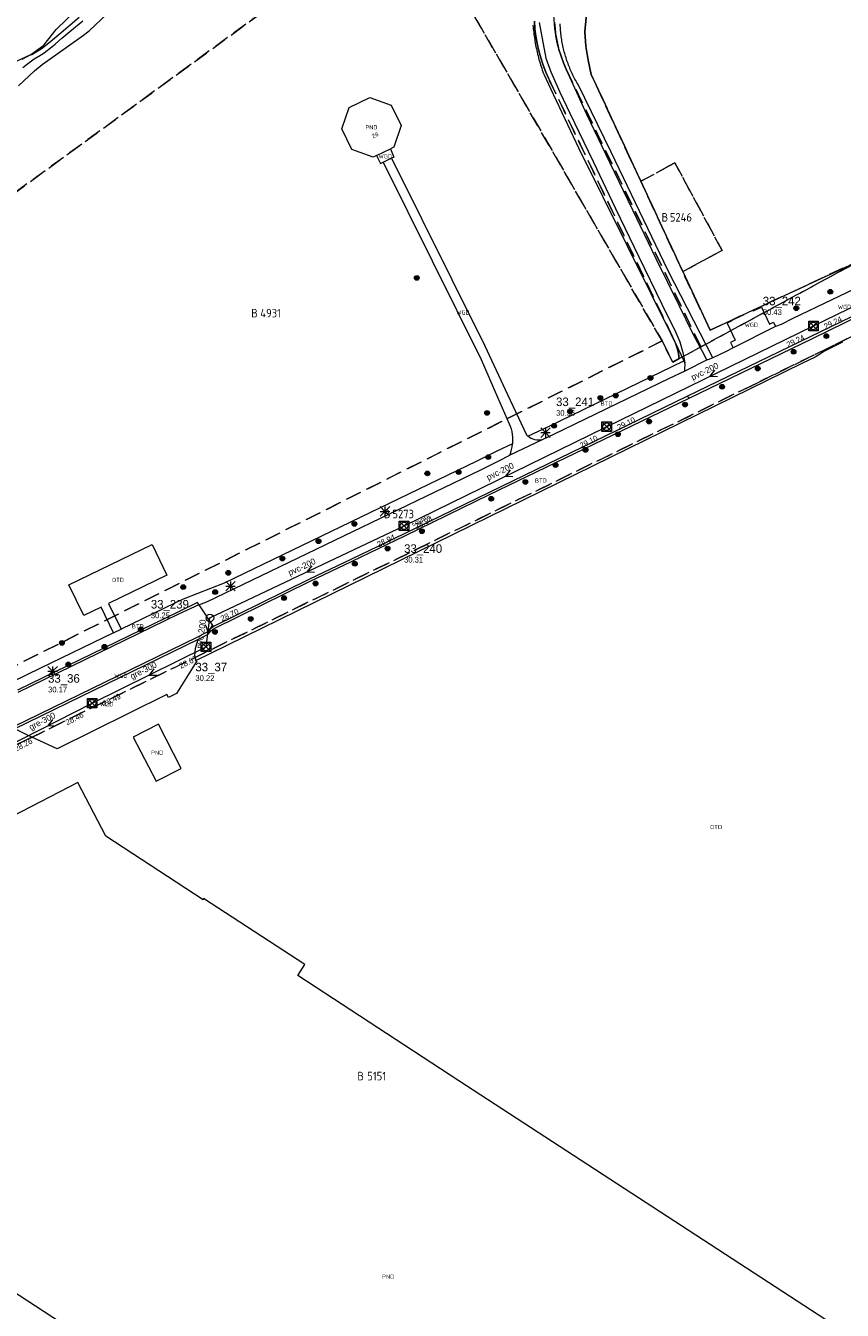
# Model space of a CAD drawing. Header units: metres. Extents: x 207644 to 210135, y 370459 to 373417.
# Tile 246 of 256: x 208487 to 208659, y 372342 to 372613. Entities that reach past the tile are written whole.
import ezdxf
from ezdxf.enums import TextEntityAlignment as Align

# ---------------------------------------------------------------- set-up
doc = ezdxf.new("R2010")
doc.units = ezdxf.units.M
doc.linetypes.add('HIDDEN2', pattern=[4.7625, 3.175, -1.5875])
for name, color, linetype in [('BTD', 7, 'Continuous'), ('CON_BxH160x160mm', 7, 'Continuous'), ('CON_BxH200x200mm', 7, 'Continuous'), ('CON_BxH300x300mm', 7, 'Continuous'), ('DMM_BxH200x200mm', 7, 'Continuous'), ('DMM_BxH300x300mm', 7, 'Continuous'), ('GB', 1, 'Continuous'), ('GB11', 1, 'Continuous'), ('INV_BxH160x160mm', 7, 'Continuous'), ('INV_BxH200x200mm', 7, 'Continuous'), ('INV_BxH300x300mm', 7, 'Continuous'), ('KAD_perceelnummer', 212, 'Continuous'), ('KAD_sectie', 212, 'Continuous'), ('KAD_Vastgesteld_Perceel', 212, 'Continuous'), ('NAR', 7, 'Continuous'), ('NLV_inspectieput', 7, 'Continuous'), ('NNR_inspectieput', 7, 'Continuous'), ('NOD_inspectieput', 7, 'Continuous'), ('ORL', 7, 'Continuous'), ('OTD', 7, 'Continuous'), ('PIJL', 7, 'Continuous'), ('PND', 7, 'Continuous'), ('WGD', 7, 'Continuous')]:
    doc.layers.add(name, color=color, linetype=linetype)
for name, color, linetype, lineweight in [('GMV', 7, 'Continuous', 25), ('Q21_lantaarnpaal', 1, 'Continuous', 0), ('Q26_boom', 72, 'Continuous', 0), ('Q28_rioolput', 153, 'Continuous', 0)]:
    doc.layers.add(name, color=color, linetype=linetype, lineweight=lineweight)
doc.styles.add('ISO', font='isocpeur.ttf', dxfattribs={"height": 1})
doc.styles.add('ISOCP', font='ISOCP.shx', dxfattribs={"height": 1.8})

# ---------------------------------------------------------------- blocks, each defined once
blk = doc.blocks.new('ACMAP_ANN_TEMPLATE_Vastgesteld_Perceelnummer')
at = {"layer": 'KAD_perceelnummer', "style": 'ISOCP'}
blk.add_attdef('Perceelnummer', text='', height=1.8, dxfattribs=at).set_placement((0, 0), align=Align.MIDDLE)
at = {"layer": 'KAD_sectie', "style": 'ISOCP'}
blk.add_attdef('sectie', text='', height=1.8, dxfattribs=at).set_placement((-2.7, 0), align=Align.MIDDLE_RIGHT)
blk = doc.blocks.new('Q28')
at = {"linetype": 'Continuous'}
for p, q in [((-1, -1), (1, 1)), ((-1, 1), (1, -1))]:
    blk.add_line(p, q, dxfattribs=at)
blk.add_lwpolyline([(1, 1), (1, -1), (-1, -1), (-1, 1)], close=True)
blk = doc.blocks.new('Q26')
blk.add_hatch(color=256).paths.add_polyline_path([(-0.45, -0.01, 1), (0.55, -0.01, 1)])
blk.add_circle((0.05, -0.01), 0.5)
blk = doc.blocks.new('Q21')
for p, q in [((-1, 1), (0, 0)), ((-1, 0), (0, 0)), ((-1, -1), (0, 0)), ((0, 1), (0, 0)), ((0, 0), (1, 1)), ((0, 0), (1, 0)), ((0, 0), (0, -1)), ((0, 0), (1, -1))]:
    blk.add_line(p, q)

msp = doc.modelspace()

# ---------------------------------------------------------------- linework, layer by layer
at = {"layer": 'CON_BxH160x160mm', "color": 253, "linetype": 'Continuous', "lineweight": 13}
msp.add_lwpolyline([(208653.34, 372549.6), (208685.54, 372565.2)], dxfattribs=at)
at = {"layer": 'CON_BxH200x200mm', "color": 253, "linetype": 'Continuous', "lineweight": 13}
for points in [[(208609.71, 372528.34), (208653.34, 372549.6)], [(208566.97, 372507.43), (208609.71, 372528.34)], [(208526, 372488), (208566.97, 372507.43)], [(208525.18, 372481.89), (208526, 372488)]]:
    msp.add_lwpolyline(points, dxfattribs=at)
at = {"layer": 'CON_BxH300x300mm', "color": 253, "linetype": 'Continuous', "lineweight": 13}
for points in [[(208501.14, 372470.03), (208525.18, 372481.89)], [(208482.5, 372460.5), (208501.14, 372470.03)]]:
    msp.add_lwpolyline(points, dxfattribs=at)
at = {"layer": 'GB', "color": 253, "linetype": 'Continuous', "lineweight": 13}
for points in [[(208555.351, 372595.656), (208559.74, 372597.764)], [(208559.74, 372597.764), (208564.255, 372596.194)], [(208553.801, 372591.134), (208555.351, 372595.656)], [(208564.255, 372596.194), (208566.349, 372591.864)], [(208566.349, 372591.864), (208564.776, 372587.299)], [(208555.916, 372586.814), (208553.801, 372591.134)], [(208560.445, 372585.223), (208555.916, 372586.814)], [(208561.169, 372585.57), (208564.073, 372586.962)], [(208564.776, 372587.299), (208564.073, 372586.962)], [(208561.169, 372585.57), (208560.445, 372585.223)], [(208515.111, 372465.597), (208509.821, 372462.873)], [(208519.909, 372456.28), (208515.111, 372465.597)], [(208509.821, 372462.873), (208514.619, 372453.556)], [(208514.619, 372453.556), (208519.909, 372456.28)], [(208498.13, 372453.289), (208404.42, 372404.873)], [(208504.006, 372441.999), (208498.13, 372453.289)], [(208524.539, 372428.529), (208504.006, 372441.999)], [(208524.638, 372428.812), (208524.539, 372428.529)], [(208546.055, 372414.891), (208524.638, 372428.812)], [(208578.516, 372390.337), (208555.752, 372405.241)], [(208716.7, 372300.434), (208578.516, 372390.337)], [(208475.146, 372352.034), (208496.274, 372338.273)]]:
    msp.add_lwpolyline(points, dxfattribs=at)
at = {"layer": 'GB11', "color": 253, "linetype": 'Continuous', "lineweight": 13}
for points in [[(208544.573, 372412.564), (208546.055, 372414.891)], [(208555.752, 372405.241), (208544.573, 372412.564)]]:
    msp.add_lwpolyline(points, dxfattribs=at)
at = {"layer": 'GMV', "color": 253, "linetype": 'Continuous', "lineweight": 13}
for points in [[(208493.529, 372612.15), (208500.431, 372618.859)], [(208494.096, 372611.086), (208498.421, 372614.714)], [(208496.436, 372611.69), (208499.144, 372613.961)], [(208500.537, 372611.836), (208504.225, 372615.351)], [(208594.167, 372613.064), (208594.198, 372612.677)], [(208595.478, 372613.574), (208596.875, 372606.096)], [(208598.768, 372612.236), (208598.544, 372615.189)], [(208599.936, 372612.878), (208599.919, 372613.325)], [(208599.954, 372612.552), (208599.936, 372612.878)], [(208605.418, 372614.635), (208605.147, 372611.634)], [(208490.913, 372608.811), (208493.529, 372612.15)], [(208491.974, 372609.28), (208494.096, 372611.086)], [(208493.312, 372609.051), (208494.768, 372610.29)], [(208494.768, 372610.29), (208496.436, 372611.69)], [(208495.677, 372608.311), (208499.29, 372610.931)], [(208499.29, 372610.931), (208500.537, 372611.836)], [(208594.198, 372612.677), (208594.233, 372612.289)], [(208594.233, 372612.289), (208594.273, 372611.902)], [(208594.273, 372611.902), (208594.316, 372611.516)], [(208594.316, 372611.516), (208594.363, 372611.13)], [(208594.363, 372611.13), (208594.414, 372610.744)], [(208594.414, 372610.744), (208594.47, 372610.36)], [(208594.47, 372610.36), (208594.529, 372609.975)], [(208599.676, 372607.816), (208598.768, 372612.236)], [(208599.976, 372612.226), (208599.954, 372612.552)], [(208600.002, 372611.901), (208599.976, 372612.226)], [(208600.031, 372611.576), (208600.002, 372611.901)], [(208600.065, 372611.251), (208600.031, 372611.576)], [(208600.103, 372610.927), (208600.065, 372611.251)], [(208600.144, 372610.603), (208600.103, 372610.927)], [(208600.19, 372610.28), (208600.144, 372610.603)], [(208600.239, 372609.957), (208600.19, 372610.28)], [(208605.147, 372611.634), (208605.343, 372608.579)], [(208488.126, 372606.759), (208490.913, 372608.811)], [(208489.361, 372607.393), (208490.398, 372608.057)], [(208490.398, 372608.057), (208491.974, 372609.28)], [(208490.593, 372604.741), (208495.677, 372608.311)], [(208490.999, 372607.205), (208492.631, 372608.471)], [(208492.631, 372608.471), (208493.312, 372609.051)], [(208594.529, 372609.975), (208594.592, 372609.592)], [(208594.592, 372609.592), (208594.659, 372609.208)], [(208594.659, 372609.208), (208594.73, 372608.826)], [(208594.73, 372608.826), (208594.805, 372608.445)], [(208594.805, 372608.445), (208594.884, 372608.064)], [(208594.884, 372608.064), (208594.957, 372607.726)], [(208594.957, 372607.726), (208594.966, 372607.684)], [(208594.966, 372607.684), (208595.053, 372607.305)], [(208600.889, 372604.392), (208599.676, 372607.816)], [(208600.293, 372609.635), (208600.239, 372609.957)], [(208600.35, 372609.314), (208600.293, 372609.635)], [(208600.412, 372608.993), (208600.35, 372609.314)], [(208600.477, 372608.673), (208600.412, 372608.993)], [(208600.546, 372608.354), (208600.477, 372608.673)], [(208600.619, 372608.036), (208600.546, 372608.354)], [(208600.696, 372607.719), (208600.619, 372608.036)], [(208600.777, 372607.403), (208600.696, 372607.719)], [(208600.862, 372607.088), (208600.777, 372607.403)], [(208605.343, 372608.579), (208605.482, 372607.686)], [(208605.482, 372607.686), (208605.803, 372605.62)], [(208488.126, 372606.759), (208484.052, 372604.889)], [(208488.126, 372606.759), (208486.315, 372605.789)], [(208486.486, 372604.116), (208487.747, 372605.075)], [(208487.747, 372605.075), (208488.878, 372605.936)], [(208488.126, 372606.759), (208488.41, 372606.868)], [(208488.41, 372606.868), (208489.361, 372607.393)], [(208488.878, 372605.936), (208489.757, 372606.421)], [(208488.995, 372603.373), (208490.593, 372604.741)], [(208489.757, 372606.421), (208489.894, 372606.497)], [(208489.894, 372606.497), (208490.999, 372607.205)], [(208595.053, 372607.305), (208595.144, 372606.927)], [(208595.144, 372606.927), (208595.238, 372606.549)], [(208595.238, 372606.549), (208595.336, 372606.173)], [(208595.336, 372606.173), (208595.439, 372605.798)], [(208595.439, 372605.798), (208595.545, 372605.424)], [(208595.545, 372605.424), (208595.655, 372605.051)], [(208595.655, 372605.051), (208595.768, 372604.679)], [(208596.875, 372606.096), (208597.948, 372603.186)], [(208600.95, 372606.773), (208600.862, 372607.088)], [(208601.043, 372606.46), (208600.95, 372606.773)], [(208601.139, 372606.148), (208601.043, 372606.46)], [(208601.239, 372605.838), (208601.139, 372606.148)], [(208601.343, 372605.528), (208601.239, 372605.838)], [(208601.451, 372605.22), (208601.343, 372605.528)], [(208601.562, 372604.913), (208601.451, 372605.22)], [(208601.677, 372604.608), (208601.562, 372604.913)], [(208605.803, 372605.62), (208606.091, 372604.306)], [(208485.59, 372600.238), (208488.995, 372603.373)], [(208595.768, 372604.679), (208595.886, 372604.308)], [(208595.886, 372604.308), (208596.007, 372603.939)], [(208596.007, 372603.939), (208596.132, 372603.571)], [(208596.132, 372603.571), (208596.261, 372603.204)], [(208596.261, 372603.204), (208596.394, 372602.838)], [(208596.394, 372602.838), (208596.511, 372602.526)], [(208596.511, 372602.526), (208597.847, 372599.695)], [(208597.948, 372603.186), (208599.859, 372598.909)], [(208605.553, 372594.199), (208600.889, 372604.392)], [(208601.796, 372604.304), (208601.677, 372604.608)], [(208601.919, 372604.001), (208601.796, 372604.304)], [(208602.045, 372603.7), (208601.919, 372604.001)], [(208602.175, 372603.401), (208602.045, 372603.7)], [(208602.309, 372603.103), (208602.175, 372603.401)], [(208602.446, 372602.807), (208602.309, 372603.103)], [(208602.587, 372602.513), (208602.446, 372602.807)], [(208602.732, 372602.22), (208602.587, 372602.513)], [(208602.88, 372601.929), (208602.732, 372602.22)], [(208606.091, 372604.306), (208606.457, 372602.637)], [(208606.457, 372602.637), (208607.99, 372599.337)], [(208597.847, 372599.695), (208603.829, 372587.016)], [(208603.032, 372601.64), (208602.88, 372601.929)], [(208603.187, 372601.353), (208603.032, 372601.64)], [(208603.346, 372601.068), (208603.187, 372601.353)], [(208603.508, 372600.784), (208603.346, 372601.068)], [(208603.673, 372600.503), (208603.508, 372600.784)], [(208610.669, 372586.255), (208603.673, 372600.503)], [(208607.99, 372599.337), (208625.451, 372561.754)], [(208599.859, 372598.909), (208601.939, 372594.47)], [(208601.939, 372594.47), (208606.846, 372584.246)], [(208610.413, 372584.084), (208605.553, 372594.199)], [(208564.073, 372586.962), (208564.8, 372585.214)], [(208603.829, 372587.016), (208624.074, 372546.257)], [(208622.709, 372561.185), (208610.669, 372586.255)], [(208561.169, 372585.57), (208561.986, 372583.866)], [(208561.986, 372583.866), (208562.523, 372584.123)], [(208562.523, 372584.123), (208563.558, 372584.619)], [(208562.523, 372584.123), (208583.205, 372542.496)], [(208563.558, 372584.619), (208564.346, 372584.996)], [(208564.8, 372585.214), (208564.346, 372584.996)], [(208564.346, 372584.996), (208583.469, 372546.507)], [(208606.846, 372584.246), (208611.603, 372574.361)], [(208615.231, 372574.039), (208610.413, 372584.084)], [(208611.603, 372574.361), (208616.517, 372564.155)], [(208620.192, 372563.764), (208615.231, 372574.039)], [(208616.517, 372564.155), (208621.38, 372554.183)], [(208624.992, 372553.936), (208620.192, 372563.764)], [(208625.451, 372561.754), (208625.782, 372561.041)], [(208640.571, 372552.916), (208663.893, 372563.766)], [(208632.134, 372542.865), (208622.709, 372561.185)], [(208625.782, 372561.041), (208631.528, 372548.677)], [(208665.495, 372559.031), (208648.98, 372551.142)], [(208652.761, 372547.371), (208672.507, 372556.938)], [(208621.38, 372554.183), (208624.339, 372548.183)], [(208628.002, 372547.869), (208624.992, 372553.936)], [(208640.655, 372552.763), (208642.368, 372553.545)], [(208642.368, 372553.545), (208644.061, 372549.946)], [(208653.174, 372546.973), (208667.118, 372553.729)], [(208631.575, 372548.699), (208636.07, 372550.816)], [(208636.149, 372550.675), (208635.119, 372550.192)], [(208636.07, 372550.816), (208640.571, 372552.916)], [(208636.07, 372550.816), (208636.149, 372550.675)], [(208640.571, 372552.916), (208640.652, 372552.768)], [(208640.652, 372552.768), (208640.655, 372552.763)], [(208648.98, 372551.142), (208646.547, 372549.872)], [(208624.339, 372548.183), (208625.136, 372546.273)], [(208629.94, 372544.19), (208628.002, 372547.869)], [(208631.528, 372548.677), (208631.575, 372548.699)], [(208635.119, 372550.192), (208635.126, 372550.177)], [(208635.126, 372550.177), (208636.804, 372546.585)], [(208645.366, 372549.452), (208636.438, 372544.95)], [(208644.061, 372549.946), (208644.96, 372550.356)], [(208644.96, 372550.356), (208645.366, 372549.452)], [(208646.547, 372549.872), (208645.366, 372549.452)], [(208583.469, 372546.507), (208583.487, 372546.472)], [(208583.487, 372546.472), (208588.801, 372535.157)], [(208624.074, 372546.257), (208625.999, 372542.262)], [(208625.136, 372546.273), (208625.805, 372543.985)], [(208626.724, 372534.784), (208652.761, 372547.371)], [(208627.137, 372534.386), (208653.174, 372546.973)], [(208636.804, 372546.585), (208635.877, 372546.131)], [(208635.877, 372546.131), (208636.438, 372544.95)], [(208659.487, 372546.146), (208655.691, 372544.261)], [(208583.205, 372542.496), (208586.709, 372534.551)], [(208625.805, 372543.985), (208626.232, 372541.778)], [(208630.919, 372542.423), (208626.231, 372540.044)], [(208630.794, 372542.599), (208629.94, 372544.19)], [(208630.839, 372542.471), (208630.794, 372542.599)], [(208630.919, 372542.423), (208630.839, 372542.471)], [(208631.039, 372542.434), (208630.919, 372542.423)], [(208631.291, 372542.522), (208631.039, 372542.434)], [(208632.086, 372542.842), (208631.291, 372542.522)], [(208632.134, 372542.865), (208632.086, 372542.842)], [(208634.762, 372544.134), (208632.134, 372542.865)], [(208636.438, 372544.95), (208634.762, 372544.134)], [(208653.695, 372542.997), (208650.898, 372541.643)], [(208655.691, 372544.261), (208653.695, 372542.997)], [(208650.898, 372541.643), (208525.971, 372480.465)], [(208597.617, 372528.481), (208625.999, 372542.262)], [(208626.231, 372540.044), (208622.885, 372538.482)], [(208626.232, 372541.778), (208625.999, 372542.262)], [(208626.186, 372540.592), (208626.295, 372541.454)], [(208626.231, 372540.044), (208626.186, 372540.592)], [(208626.295, 372541.454), (208626.232, 372541.778)], [(208622.885, 372538.482), (208598.491, 372526.682)], [(208584.966, 372514.536), (208626.724, 372534.784)], [(208585.026, 372514.04), (208627.137, 372534.386)], [(208586.709, 372534.551), (208589.167, 372528.977)], [(208588.801, 372535.157), (208592.823, 372526.594)], [(208626.724, 372534.784), (208627.137, 372534.386)], [(208593.107, 372526.317), (208597.617, 372528.481)], [(208598.491, 372526.682), (208596.261, 372525.614)], [(208589.847, 372524.753), (208586.561, 372523.176)], [(208596.261, 372525.614), (208589.29, 372522.305)], [(208582.305, 372521.071), (208528.992, 372495.34)], [(208586.099, 372522.962), (208582.305, 372521.071)], [(208583.18, 372519.272), (208586.991, 372521.172)], [(208586.561, 372523.176), (208586.099, 372522.962)], [(208586.991, 372521.172), (208589.29, 372522.305)], [(208525.375, 372491.373), (208583.18, 372519.272)], [(208567.054, 372505.827), (208584.966, 372514.536)], [(208567.114, 372505.331), (208585.026, 372514.04)], [(208555.933, 372500.496), (208567.054, 372505.827)], [(208555.993, 372500), (208567.114, 372505.331)], [(208496.251, 372494.981), (208513.799, 372503.507)], [(208513.799, 372503.507), (208516.931, 372497.059)], [(208546.962, 372496.162), (208555.933, 372500.496)], [(208547.022, 372495.666), (208555.993, 372500)], [(208516.931, 372497.059), (208504.626, 372491.08)], [(208499.383, 372488.533), (208496.251, 372494.981)], [(208528.992, 372495.34), (208520.32, 372491.987)], [(208526.646, 372486.18), (208546.962, 372496.162)], [(208526.905, 372485.782), (208547.022, 372495.666)], [(208504.626, 372491.08), (208507.264, 372485.649)], [(208518.568, 372491.141), (208507.264, 372485.649)], [(208520.32, 372491.987), (208518.568, 372491.141)], [(208523.4, 372491.255), (208519.368, 372489.306)], [(208523.637, 372490.796), (208523.4, 372491.255)], [(208523.637, 372490.796), (208525.375, 372491.373)], [(208519.368, 372489.306), (208485.402, 372472.8)], [(208519.391, 372488.807), (208485.425, 372472.301)], [(208503.019, 372490.3), (208499.383, 372488.533)], [(208505.658, 372484.869), (208503.019, 372490.3)], [(208523.637, 372490.796), (208519.391, 372488.807)], [(208523.637, 372490.796), (208526.646, 372486.18)], [(208505.658, 372484.869), (208507.264, 372485.649)], [(208525.327, 372484.998), (208525.888, 372485.637)], [(208525.888, 372485.637), (208526.646, 372486.18)], [(208526.206, 372485.251), (208526.905, 372485.782)], [(208484.606, 372465.079), (208523.291, 372483.928)], [(208523.528, 372483.488), (208484.843, 372464.639)], [(208505.658, 372484.869), (208490.272, 372477.393)], [(208522.976, 372481.644), (208523.528, 372483.488)], [(208523.291, 372483.928), (208525.327, 372484.998)], [(208523.528, 372483.488), (208525.645, 372484.612)], [(208525.645, 372484.612), (208526.206, 372485.251)], [(208522.793, 372479.97), (208522.976, 372481.644)], [(208525.971, 372480.465), (208523.094, 372479.056)], [(208490.272, 372477.393), (208465.678, 372465.429)], [(208523.167, 372478.835), (208518.939, 372472.031)], [(208523.094, 372479.056), (208522.793, 372479.97)], [(208523.094, 372479.056), (208523.167, 372478.835)], [(208518.939, 372472.031), (208517.261, 372471.221)], [(208516.765, 372471.788), (208493.734, 372460.399)], [(208516.914, 372471.82), (208516.765, 372471.788)], [(208517.261, 372471.221), (208516.914, 372471.82)], [(208487.372, 372463.34), (208484.843, 372464.639)], [(208488.428, 372462.852), (208479.223, 372458.358)], [(208488.428, 372462.852), (208487.372, 372463.34)], [(208493.734, 372460.399), (208488.428, 372462.852)]]:
    msp.add_lwpolyline(points, dxfattribs=at)
for points in [[(208589.167, 372528.977, -0.0660739), (208589.792, 372526.719)], [(208589.792, 372526.719, -0.0554561), (208589.847, 372524.753)], [(208593.107, 372526.317, -0.0303206), (208592.823, 372526.594)], [(208596.261, 372525.614, -0.253323), (208593.107, 372526.317)], [(208589.29, 372522.305, 0.0707262), (208589.847, 372524.753)]]:
    msp.add_lwpolyline(points, format="xyb", dxfattribs=at)
at = {"layer": 'KAD_Vastgesteld_Perceel', "color": 253, "linetype": 'HIDDEN2', "lineweight": 13}
for points in [[(208663.893, 372563.766), (208631.528, 372548.677), (208625.782, 372561.041), (208625.782, 372561.041), (208634.083, 372565.515), (208624.123, 372583.967), (208622.943, 372583.332), (208616.929, 372580.097), (208606.457, 372602.637), (208605.803, 372605.62), (208605.343, 372608.579), (208605.147, 372611.634), (208605.418, 372614.635), (208606.009, 372617.606), (208606.952, 372620.507), (208608.259, 372623.206), (208609.912, 372625.791), (208611.772, 372628.232), (208613.856, 372630.462), (208691.646, 372675.897)], [(208568.195, 372638.469), (208468.885, 372566.033), (208457.871, 372549.778), (208447.355, 372533.192), (208446.393, 372521.743), (208436.807, 372502.551), (208430.563, 372494.071), (208422.124, 372486.038), (208417.088, 372477.474), (208407.33, 372479.975), (208409.579, 372484.573), (208385.485, 372488.223), (208385.845, 372488.745), (208414.611, 372529.599), (208415.955, 372528.85), (208427.108, 372536.654), (208437.776, 372551.354), (208451.686, 372570.989), (208469.681, 372598.818), (208489.914, 372620.409)], [(208594.473, 372613.844), (208594.591, 372612.275), (208594.785, 372610.714), (208595.055, 372609.163), (208595.399, 372607.628), (208595.817, 372606.111), (208596.309, 372604.617), (208596.873, 372603.148), (208597.507, 372601.708), (208623.787, 372546.972), (208623.787, 372546.972), (208624.211, 372545.938), (208624.564, 372544.878), (208624.843, 372543.796), (208625.047, 372542.698), (208623.65, 372541.94), (208621.419, 372546.429), (208575.145, 372626.451)], [(208598.69, 372613.682), (208598.819, 372612.22), (208599.023, 372610.766), (208599.302, 372609.324), (208599.656, 372607.899), (208600.083, 372606.495), (208600.582, 372605.114), (208601.152, 372603.761), (208629.612, 372545.173), (208625.047, 372542.698), (208625.047, 372542.698), (208624.843, 372543.796), (208624.564, 372544.878), (208624.211, 372545.938), (208623.787, 372546.972), (208597.507, 372601.708), (208596.873, 372603.148), (208596.309, 372604.617), (208595.817, 372606.111), (208595.399, 372607.628), (208595.055, 372609.163), (208594.785, 372610.714), (208594.591, 372612.275), (208594.473, 372613.844)], [(208605.418, 372614.635), (208605.147, 372611.634), (208605.343, 372608.579), (208605.803, 372605.62), (208606.457, 372602.637), (208616.929, 372580.097), (208625.782, 372561.041), (208631.528, 372548.677), (208663.893, 372563.766), (208629.612, 372545.173), (208629.612, 372545.173), (208601.152, 372603.761), (208600.582, 372605.114), (208600.083, 372606.495), (208599.656, 372607.899), (208599.302, 372609.324), (208599.023, 372610.766), (208598.819, 372612.22), (208598.69, 372613.682)], [(208460.407, 372330.498), (208444.729, 372342.613), (208437.846, 372348.182), (208429.796, 372355.685), (208427.734, 372357.931), (208423.085, 372362.994), (208416.287, 372371.998), (208392.148, 372411.916), (208394.391, 372417.066), (208439.185, 372438.975), (208479.223, 372458.358), (208640.844, 372537.262), (208734.668, 372583.368)], [(208734.668, 372583.368), (208640.844, 372537.262), (208479.223, 372458.358)], [(208461.387, 372466.11), (208621.419, 372546.429), (208623.65, 372541.94), (208625.047, 372542.698), (208629.612, 372545.173), (208663.893, 372563.766)]]:
    msp.add_lwpolyline(points, dxfattribs=at)
for points in [[(208575.145, 372626.451), (208621.419, 372546.429), (208461.387, 372466.11), (208453.68, 372468.094), (208417.118, 372477.466), (208417.088, 372477.474), (208422.124, 372486.038), (208430.563, 372494.071), (208436.807, 372502.551), (208446.393, 372521.743), (208447.355, 372533.192), (208457.871, 372549.778), (208468.885, 372566.033), (208568.195, 372638.469), (208575.145, 372626.451)], [(208616.929, 372580.097), (208622.943, 372583.332), (208624.123, 372583.967), (208634.083, 372565.515), (208625.782, 372561.041), (208616.929, 372580.097)]]:
    msp.add_lwpolyline(points, close=True, dxfattribs=at)
at = {"layer": 'NOD_inspectieput', "color": 253, "lineweight": 13}
for centre in [(208653.34, 372549.6), (208609.71, 372528.34), (208566.97, 372507.43), (208526, 372488), (208525.18, 372481.89), (208501.14, 372470.03)]:
    msp.add_circle(centre, 0.8, dxfattribs=at)
at = {"layer": 'PIJL', "color": 253, "lineweight": 13}
for points in [[(208632.5, 372540.25), (208631.52, 372538.97), (208633.13, 372538.95)], [(208589.32, 372519.16), (208588.34, 372517.89), (208589.95, 372517.87)], [(208547.48, 372498.98), (208546.48, 372497.71), (208548.09, 372497.68)], [(208525.02, 372486.59), (208525.59, 372484.95), (208526.57, 372486.39)], [(208514.13, 372477.24), (208513.16, 372475.96), (208514.77, 372475.95)], [(208492.77, 372466.56), (208491.82, 372465.27), (208493.43, 372465.28)]]:
    msp.add_lwpolyline(points, dxfattribs=at)

# ---------------------------------------------------------------- block references
at = {"layer": 'KAD_Vastgesteld_Perceel', "color": 253, "linetype": 'HIDDEN2', "lineweight": 13}
ref = msp.add_blockref('ACMAP_ANN_TEMPLATE_Vastgesteld_Perceelnummer', (208625.384, 372572.504), dxfattribs=at)
ref.add_attrib('Perceelnummer', '5246', dxfattribs={"layer": 'KAD_perceelnummer', "lineweight": 13, "height": 1.8, "style": 'ISOCP'}).set_placement((208625.384, 372572.504), align=Align.MIDDLE)
ref.add_attrib('sectie', 'B', dxfattribs={"layer": 'KAD_sectie', "lineweight": 13, "height": 1.8, "style": 'ISOCP'}).set_placement((208622.684, 372572.504), align=Align.MIDDLE_RIGHT)
ref = msp.add_blockref('ACMAP_ANN_TEMPLATE_Vastgesteld_Perceelnummer', (208538.801, 372552.289), dxfattribs=at)
ref.add_attrib('Perceelnummer', '4931', dxfattribs={"layer": 'KAD_perceelnummer', "lineweight": 13, "height": 1.8, "style": 'ISOCP'}).set_placement((208538.801, 372552.289), align=Align.MIDDLE)
ref.add_attrib('sectie', 'B', dxfattribs={"layer": 'KAD_sectie', "lineweight": 13, "height": 1.8, "style": 'ISOCP'}).set_placement((208536.101, 372552.289), align=Align.MIDDLE_RIGHT)
ref = msp.add_blockref('ACMAP_ANN_TEMPLATE_Vastgesteld_Perceelnummer', (208566.782, 372509.932), dxfattribs=at)
ref.add_attrib('Perceelnummer', '5273', dxfattribs={"layer": 'KAD_perceelnummer', "lineweight": 13, "height": 1.8, "style": 'ISOCP'}).set_placement((208566.782, 372509.932), align=Align.MIDDLE)
ref.add_attrib('sectie', 'B', dxfattribs={"layer": 'KAD_sectie', "lineweight": 13, "height": 1.8, "style": 'ISOCP'}).set_placement((208564.082, 372509.932), align=Align.MIDDLE_RIGHT)
ref = msp.add_blockref('ACMAP_ANN_TEMPLATE_Vastgesteld_Perceelnummer', (208561.188, 372391.369), dxfattribs=at)
ref.add_attrib('Perceelnummer', '5151', dxfattribs={"layer": 'KAD_perceelnummer', "lineweight": 13, "height": 1.8, "style": 'ISOCP'}).set_placement((208561.188, 372391.369), align=Align.MIDDLE)
ref.add_attrib('sectie', 'B', dxfattribs={"layer": 'KAD_sectie', "lineweight": 13, "height": 1.8, "style": 'ISOCP'}).set_placement((208558.488, 372391.369), align=Align.MIDDLE_RIGHT)
at = {"layer": 'Q21_lantaarnpaal', "color": 253}
for p in [(208596.795, 372527.094), (208562.934, 372510.475), (208530.35, 372494.701), (208492.809, 372476.777)]:
    msp.add_blockref('Q21', p, dxfattribs=at)
at = {"layer": 'Q26_boom', "color": 253}
for p in [(208569.592, 372559.736), (208656.862, 372556.816), (208649.692, 372553.341), (208656.031, 372547.466), (208649.115, 372544.166), (208641.543, 372540.626), (208618.921, 372538.628), (208634.033, 372536.763), (208608.338, 372534.416), (208611.598, 372534.907), (208584.431, 372531.256), (208601.944, 372531.532), (208626.204, 372533.01), (208598.583, 372528.549), (208618.61, 372529.449), (208612.043, 372526.756), (208605.206, 372523.473), (208584.69, 372521.938), (208598.88, 372520.246), (208571.828, 372518.488), (208578.434, 372518.787), (208592.52, 372516.69), (208585.307, 372513.139), (208556.449, 372507.838), (208548.86, 372504.197), (208570.683, 372506.289), (208563.436, 372502.633), (208541.241, 372500.544), (208556.529, 372499.432), (208529.82, 372497.529), (208520.308, 372494.516), (208527.05, 372493.476), (208548.235, 372495.276), (208541.608, 372492.206), (208534.559, 372487.794), (208511.349, 372485.605), (208527.009, 372485.051), (208494.698, 372482.729), (208503.699, 372481.916), (208496.058, 372478.222)]:
    msp.add_blockref('Q26', p, dxfattribs=at)
at = {"layer": 'Q28_rioolput', "color": 253}
for p in [(208653.355, 372549.593), (208609.707, 372528.335), (208566.965, 372507.432), (208525.182, 372481.891), (208501.137, 372470.033)]:
    msp.add_blockref('Q28', p, dxfattribs=at)

# ---------------------------------------------------------------- texts
at = {"layer": 'BTD', "color": 253, "linetype": 'Continuous', "lineweight": 13, "style": 'ISO'}
for p in [(208609.701, 372533.227), (208595.84, 372516.973), (208510.777, 372486.244)]:
    msp.add_text('BTD', height=0.9, dxfattribs=at).set_placement(p, align=Align.MIDDLE_CENTER)
at = {"layer": 'DMM_BxH200x200mm', "color": 253, "lineweight": 13}
for rotation, p in [(25.98, (208627.92, 372538.08)), (26.07, (208584.74, 372516.98)), (25.37, (208542.87, 372496.86)), (82.36, (208524.34, 372481.45))]:
    msp.add_text('pvc-200', height=1.3, rotation=rotation, dxfattribs=at).set_placement(p)
at = {"layer": 'DMM_BxH300x300mm', "color": 253, "lineweight": 13}
for rotation, p in [(26.26, (208509.55, 372475.04)), (27.08, (208488.22, 372464.29))]:
    msp.add_text('gre-300', height=1.3, rotation=rotation, dxfattribs=at).set_placement(p)
at = {"layer": 'INV_BxH160x160mm', "color": 253, "lineweight": 13}
msp.add_text('29.24', height=1.2, rotation=25.85, dxfattribs=at).set_placement((208655.92, 372548.85))
at = {"layer": 'INV_BxH200x200mm', "color": 253, "lineweight": 13}
for s, rotation, p in [('29.24', 25.98, (208648.02, 372545)), ('29.10', 25.98, (208612.3, 372527.6)), ('29.10', 26.07, (208604.39, 372523.73)), ('28.94', 26.07, (208569.56, 372506.69)), ('28.94', 25.37, (208561.6, 372502.89)), ('28.70', 25.37, (208528.58, 372487.23))]:
    msp.add_text(s, height=1.2, rotation=rotation, dxfattribs=at).set_placement(p)
at = {"layer": 'INV_BxH300x300mm', "color": 253, "lineweight": 13}
for s, rotation, p in [('28.67', 26.26, (208519.88, 372477.27)), ('28.49', 26.26, (208503.73, 372469.3)), ('28.46', 27.08, (208495.9, 372465.33)), ('28.26', 27.08, (208485.1, 372459.81))]:
    msp.add_text(s, height=1.2, rotation=rotation, dxfattribs=at).set_placement(p)
at = {"layer": 'NAR', "color": 253, "linetype": 'Continuous', "lineweight": 13, "style": 'ISO'}
msp.add_text('28', height=0.9, rotation=25.7, dxfattribs=at).set_placement((208560.864, 372589.858), align=Align.MIDDLE_CENTER)
at = {"layer": 'NLV_inspectieput', "color": 253, "lineweight": 13}
for s, p in [('30.43', (208642.67, 372551.91)), ('30.36', (208599.04, 372530.65)), ('30.31', (208566.97, 372499.69)), ('30.25', (208513.53, 372487.95)), ('30.22', (208522.93, 372474.71)), ('30.17', (208491.84, 372472.3))]:
    msp.add_text(s, height=1.2, dxfattribs=at).set_placement(p)
at = {"layer": 'NNR_inspectieput', "color": 253, "lineweight": 13}
for s, p in [('33_242', (208642.67, 372553.95)), ('33_241', (208599.04, 372532.69)), ('33_240', (208566.97, 372501.73)), ('33_239', (208513.53, 372489.99)), ('33_37', (208522.93, 372476.75)), ('33_36', (208491.84, 372474.34))]:
    msp.add_text(s, height=1.8, dxfattribs=at).set_placement(p)
at = {"layer": 'ORL', "color": 253, "linetype": 'Continuous', "lineweight": 13, "style": 'ISO'}
msp.add_text('Egypte', height=0.9, rotation=25.9, dxfattribs=at).set_placement((208570.452, 372508.655), align=Align.MIDDLE_CENTER)
at = {"layer": 'OTD', "color": 253, "linetype": 'Continuous', "lineweight": 13, "style": 'ISO'}
for p in [(208506.591, 372496.02), (208632.807, 372443.9)]:
    msp.add_text('OTD', height=0.9, dxfattribs=at).set_placement(p, align=Align.MIDDLE_CENTER)
at = {"layer": 'PND', "color": 253, "linetype": 'Continuous', "lineweight": 13, "style": 'ISO'}
for p in [(208560.075, 372591.501), (208514.865, 372459.577), (208563.61, 372349.057)]:
    msp.add_text('PND', height=0.9, dxfattribs=at).set_placement(p, align=Align.MIDDLE_CENTER)
at = {"layer": 'WGD', "color": 253, "linetype": 'Continuous', "lineweight": 13, "style": 'ISO'}
for p in [(208562.985, 372585.392), (208659.911, 372553.6), (208579.392, 372552.442), (208640.243, 372549.816), (208507.204, 372475.812), (208504.186, 372469.816)]:
    msp.add_text('WGD', height=0.9, dxfattribs=at).set_placement(p, align=Align.MIDDLE_CENTER)

doc.saveas('drawing.dxf')
